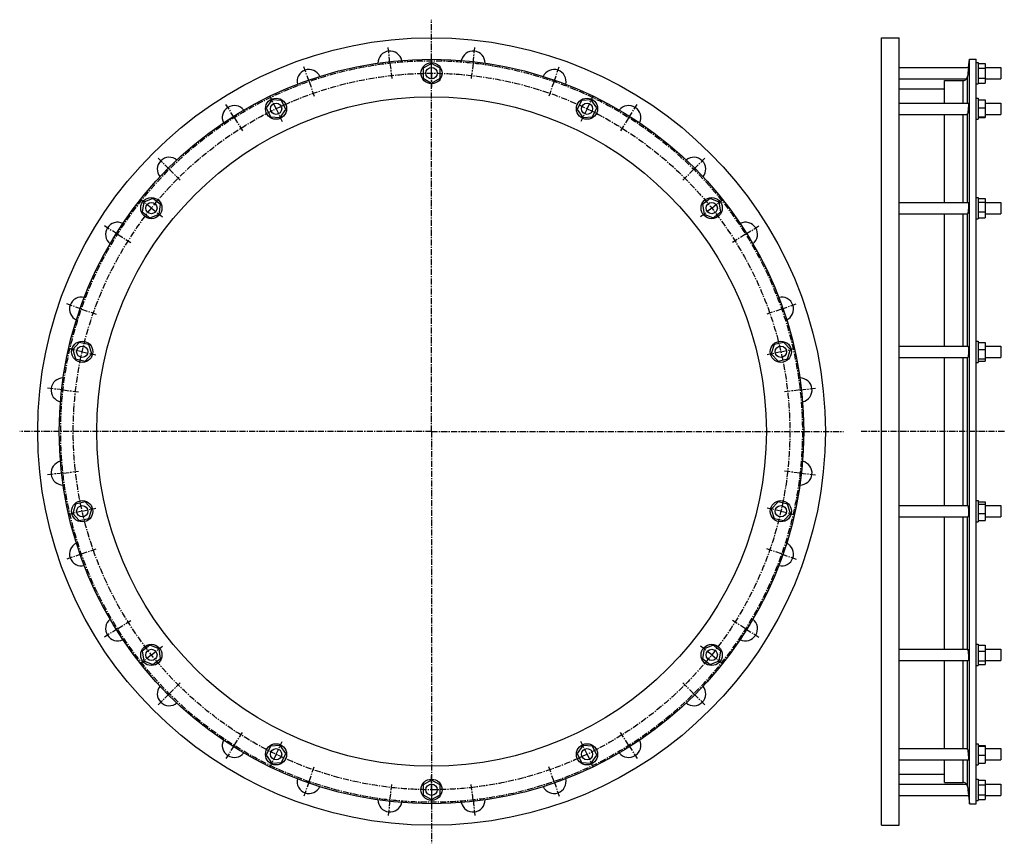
# Model space of a CAD drawing. Header units: millimetres. Extents: x -1178 to 216, y -429 to 737.
import ezdxf

# ---------------------------------------------------------------- set-up
doc = ezdxf.new("R2010")
doc.units = ezdxf.units.MM
doc.header["$LTSCALE"] = 23.1
doc.linetypes.add('CENTER', pattern=[0.6, 0.375, -0.075, 0.075, -0.075])
doc.layers.get('0').update_dxf_attribs({"linetype": 'CONTINUOUS'})
for name, color, linetype in [('AXES', 7, 'CONTINUOUS'), ('DEFAULT_1', 7, 'CENTER'), ('ROUNDS', 7, 'CONTINUOUS')]:
    doc.layers.add(name, color=color, linetype=linetype)

msp = doc.modelspace()

# ---------------------------------------------------------------- linework, layer by layer
at = {"color": 7, "linetype": 'Continuous'}
for p, q in [((42.2, -403.1), (42.2, 711.9)), ((42.2, 711.9), (67.2, 711.9)), ((67.2, -403.1), (67.2, 711.9)), ((-594.7, 675.5), (-606.7, 668.6)), ((-582.7, 668.6), (-594.7, 675.5)), ((166.7, -372.6), (166.7, 681.4)), ((166.7, 681.4), (176.2, 681.4)), ((176.2, -372.6), (176.2, 681.4)), ((176.2, 676.7), (179.2, 676.7)), ((179.2, 676.7), (179.2, 646.7)), ((179.2, 675.5), (189.2, 675.5)), ((189.2, 675.5), (189.2, 647.8)), ((-606.7, 668.6), (-606.7, 654.7)), ((-582.7, 654.7), (-582.7, 668.6)), ((179.2, 668.6), (189.2, 668.6)), ((-606.7, 654.7), (-594.7, 647.8)), ((-594.7, 647.8), (-582.7, 654.7)), ((131.7, 619.4), (131.7, 651.2)), ((176.2, 646.7), (179.2, 646.7)), ((179.2, 654.7), (189.2, 654.7)), ((179.2, 647.8), (189.2, 647.8)), ((67.2, 639.5), (131.7, 639.5)), ((-820.8, 623.9), (-828.6, 612.5)), ((-807, 622.9), (-820.8, 623.9)), ((-801, 610.4), (-807, 622.9)), ((-382.4, 622.9), (-388.4, 610.4)), ((-368.6, 623.9), (-382.4, 622.9)), ((-360.8, 612.5), (-368.6, 623.9)), ((176.2, 626.4), (179.2, 626.4)), ((179.2, 626.4), (179.2, 596.4)), ((179.2, 623.9), (189.2, 623.9)), ((189.2, 623.9), (189.2, 598.9)), ((-828.6, 612.5), (-822.6, 600)), ((-822.6, 600), (-808.8, 598.9)), ((-808.8, 598.9), (-801, 610.4)), ((-388.4, 610.4), (-380.6, 598.9)), ((-380.6, 598.9), (-366.8, 600)), ((-366.8, 600), (-360.8, 612.5)), ((131.7, 478.7), (131.7, 603.4)), ((179.2, 612.5), (189.2, 612.5)), ((179.2, 600), (189.2, 600)), ((176.2, 596.4), (179.2, 596.4)), ((179.2, 598.9), (189.2, 598.9)), ((-1002.1, 479.3), (-1004.2, 465.6)), ((-989.2, 484.4), (-1002.1, 479.3)), ((-978.4, 475.7), (-989.2, 484.4)), ((-980.4, 462), (-978.4, 475.7)), ((-200.2, 484.4), (-211, 475.7)), ((-211, 475.7), (-208.9, 462)), ((-187.3, 479.3), (-200.2, 484.4)), ((-185.2, 465.6), (-187.3, 479.3)), ((176.2, 485.7), (179.2, 485.7)), ((179.2, 485.7), (179.2, 455.7)), ((179.2, 484.4), (189.2, 484.4)), ((179.2, 479.3), (189.2, 479.3)), ((189.2, 484.4), (189.2, 457)), ((-1004.2, 465.6), (-993.3, 457)), ((-993.3, 457), (-980.4, 462)), ((-208.9, 462), (-196, 457)), ((-196, 457), (-185.2, 465.6)), ((131.7, 275.3), (131.7, 462.7)), ((179.2, 465.6), (189.2, 465.6)), ((176.2, 455.7), (179.2, 455.7)), ((179.2, 457), (189.2, 457)), ((-1093.3, 280.5), (-1102.7, 270.4)), ((-1079.8, 277.4), (-1093.3, 280.5)), ((-96.1, 280.5), (-109.6, 277.4)), ((-86.7, 270.4), (-96.1, 280.5)), ((176.2, 282.3), (179.2, 282.3)), ((179.2, 282.3), (179.2, 252.3)), ((179.2, 280.5), (189.2, 280.5)), ((189.2, 280.5), (189.2, 254)), ((-1102.7, 270.4), (-1098.7, 257.1)), ((-1075.7, 264.2), (-1079.8, 277.4)), ((-109.6, 277.4), (-113.7, 264.2)), ((-90.7, 257.1), (-86.7, 270.4)), ((179.2, 270.4), (189.2, 270.4)), ((-1098.7, 257.1), (-1085.1, 254)), ((-1085.1, 254), (-1075.7, 264.2)), ((-113.7, 264.2), (-104.2, 254)), ((-104.2, 254), (-90.7, 257.1)), ((131.7, 49.5), (131.7, 259.3)), ((176.2, 252.3), (179.2, 252.3)), ((179.2, 257.1), (189.2, 257.1)), ((179.2, 254), (189.2, 254)), ((176.2, 56.5), (179.2, 56.5)), ((179.2, 56.5), (179.2, 26.5)), ((-1098.7, 51.7), (-1102.7, 38.5)), ((-1085.1, 54.8), (-1098.7, 51.7)), ((-1075.7, 44.6), (-1085.1, 54.8)), ((-1079.8, 31.4), (-1075.7, 44.6)), ((-104.2, 54.8), (-113.7, 44.6)), ((-113.7, 44.6), (-109.6, 31.4)), ((-90.7, 51.7), (-104.2, 54.8)), ((-86.7, 38.5), (-90.7, 51.7)), ((179.2, 54.8), (189.2, 54.8)), ((179.2, 51.7), (189.2, 51.7)), ((189.2, 54.8), (189.2, 28.3)), ((-1102.7, 38.5), (-1093.3, 28.3)), ((-1093.3, 28.3), (-1079.8, 31.4)), ((-109.6, 31.4), (-96.1, 28.3)), ((-96.1, 28.3), (-86.7, 38.5)), ((131.7, -153.9), (131.7, 33.5)), ((179.2, 38.5), (189.2, 38.5)), ((179.2, 28.3), (189.2, 28.3)), ((176.2, 26.5), (179.2, 26.5)), ((-993.3, -148.2), (-1004.2, -156.8)), ((-980.4, -153.2), (-993.3, -148.2)), ((-978.4, -166.9), (-980.4, -153.2)), ((-208.9, -153.2), (-211, -166.9)), ((-196, -148.2), (-208.9, -153.2)), ((-185.2, -156.8), (-196, -148.2)), ((176.2, -146.9), (179.2, -146.9)), ((179.2, -146.9), (179.2, -176.9)), ((179.2, -148.2), (189.2, -148.2)), ((189.2, -148.2), (189.2, -175.6)), ((-1004.2, -156.8), (-1002.1, -170.5)), ((-989.2, -175.6), (-978.4, -166.9)), ((-211, -166.9), (-200.2, -175.6)), ((-187.3, -170.5), (-185.2, -156.8)), ((179.2, -156.8), (189.2, -156.8)), ((-1002.1, -170.5), (-989.2, -175.6)), ((-200.2, -175.6), (-187.3, -170.5)), ((131.7, -294.6), (131.7, -169.9)), ((176.2, -176.9), (179.2, -176.9)), ((179.2, -170.5), (189.2, -170.5)), ((179.2, -175.6), (189.2, -175.6)), ((-822.6, -291.2), (-828.6, -303.6)), ((-808.8, -290.1), (-822.6, -291.2)), ((-801, -301.6), (-808.8, -290.1)), ((-380.6, -290.1), (-388.4, -301.6)), ((-366.8, -291.2), (-380.6, -290.1)), ((-360.8, -303.6), (-366.8, -291.2)), ((176.2, -287.6), (179.2, -287.6)), ((179.2, -287.6), (179.2, -317.6)), ((179.2, -290.1), (189.2, -290.1)), ((179.2, -291.2), (189.2, -291.2)), ((189.2, -290.1), (189.2, -315.1)), ((-828.6, -303.6), (-820.8, -315.1)), ((-807, -314.1), (-801, -301.6)), ((-388.4, -301.6), (-382.4, -314.1)), ((-368.6, -315.1), (-360.8, -303.6)), ((179.2, -303.6), (189.2, -303.6)), ((-820.8, -315.1), (-807, -314.1)), ((-382.4, -314.1), (-368.6, -315.1)), ((131.7, -342.4), (131.7, -310.6)), ((176.2, -317.6), (179.2, -317.6)), ((179.2, -315.1), (189.2, -315.1)), ((67.2, -330.7), (131.7, -330.7)), ((-594.7, -339), (-606.7, -345.9)), ((-606.7, -345.9), (-606.7, -359.8)), ((-582.7, -345.9), (-594.7, -339)), ((-582.7, -359.8), (-582.7, -345.9)), ((176.2, -337.8), (179.2, -337.8)), ((179.2, -337.8), (179.2, -367.8)), ((179.2, -339), (189.2, -339)), ((179.2, -345.9), (189.2, -345.9)), ((189.2, -339), (189.2, -366.7)), ((-606.7, -359.8), (-594.7, -366.7)), ((-594.7, -366.7), (-582.7, -359.8)), ((179.2, -359.8), (189.2, -359.8)), ((166.7, -372.6), (176.2, -372.6)), ((176.2, -367.8), (179.2, -367.8)), ((179.2, -366.7), (189.2, -366.7)), ((42.2, -403.1), (67.2, -403.1))]:
    msp.add_line(p, q, dxfattribs=at)
for centre, radius in [((-594.7, 154.4), 557.5), ((-594.7, 154.4), 527), ((-594.7, 661.7), 15), ((-594.7, 154.4), 474), ((-814.8, 611.4), 15), ((-374.6, 611.4), 15), ((-991.3, 470.7), 15), ((-198.1, 470.7), 15), ((-1089.2, 267.3), 15), ((-100.2, 267.3), 15), ((-1089.2, 41.5), 15), ((-100.2, 41.5), 15), ((-991.3, -161.9), 15), ((-198.1, -161.9), 15), ((-814.8, -302.6), 15), ((-374.6, -302.6), 15), ((-594.7, -352.8), 15)]:
    msp.add_circle(centre, radius, dxfattribs=at)
at = {"layer": 'AXES', "color": 7, "linetype": 'CENTER'}
for p, q in [((-594.7, 154.4), (-594.7, 737.4)), ((-653.5, 676.1), (-655.9, 698)), ((-535.9, 676.1), (-533.5, 698)), ((-768.1, 650), (-775.4, 670.7)), ((-653.5, 676.1), (-651, 654.2)), ((-535.9, 676.1), (-538.4, 654.2)), ((-421.3, 650), (-414, 670.7)), ((-768.1, 650), (-760.8, 629.2)), ((-421.3, 650), (-428.6, 629.2)), ((-874, 598.9), (-885.7, 617.6)), ((-315.4, 598.9), (-303.7, 617.6)), ((-874, 598.9), (-862.3, 580.3)), ((-315.4, 598.9), (-327.1, 580.3)), ((-965.9, 525.6), (-981.5, 541.2)), ((-223.5, 525.6), (-207.9, 541.2)), ((-965.9, 525.6), (-950.4, 510.1)), ((-223.5, 525.6), (-239, 510.1)), ((-1039.2, 433.7), (-1057.9, 445.4)), ((-1039.2, 433.7), (-1020.6, 422)), ((-150.2, 433.7), (-168.8, 422)), ((-150.2, 433.7), (-131.5, 445.4)), ((-1090.2, 327.8), (-1111, 335.1)), ((-99.2, 327.8), (-78.4, 335.1)), ((-1090.2, 327.8), (-1069.5, 320.5)), ((-99.2, 327.8), (-119.9, 320.5)), ((-1116.4, 213.2), (-1138.3, 215.7)), ((-1116.4, 213.2), (-1094.5, 210.7)), ((-73, 213.2), (-94.9, 210.7)), ((-73, 213.2), (-51.1, 215.7)), ((-594.7, 154.4), (-1177.7, 154.4)), ((-594.7, 154.4), (-594.7, -428.6)), ((-594.7, 154.4), (-11.7, 154.4)), ((216.2, 154.4), (12, 154.4)), ((-1116.4, 95.6), (-1094.5, 98.1)), ((-73, 95.6), (-94.9, 98.1)), ((-1116.4, 95.6), (-1138.3, 93.2)), ((-73, 95.6), (-51.1, 93.2)), ((-1090.2, -19), (-1069.5, -11.7)), ((-99.2, -19), (-119.9, -11.7)), ((-1090.2, -19), (-1111, -26.3)), ((-99.2, -19), (-78.4, -26.3)), ((-1039.2, -124.9), (-1057.9, -136.6)), ((-1039.2, -124.9), (-1020.6, -113.2)), ((-150.2, -124.9), (-168.8, -113.2)), ((-150.2, -124.9), (-131.5, -136.6)), ((-965.9, -216.8), (-950.4, -201.3)), ((-223.5, -216.8), (-239, -201.3)), ((-965.9, -216.8), (-981.5, -232.4)), ((-223.5, -216.8), (-207.9, -232.4)), ((-874, -290.1), (-862.3, -271.5)), ((-315.4, -290.1), (-327.1, -271.5)), ((-874, -290.1), (-885.7, -308.7)), ((-315.4, -290.1), (-303.7, -308.7)), ((-768.1, -341.1), (-760.8, -320.4)), ((-421.3, -341.1), (-428.6, -320.4)), ((-768.1, -341.1), (-775.4, -361.9)), ((-653.5, -367.3), (-651, -345.4)), ((-535.9, -367.3), (-538.4, -345.4)), ((-421.3, -341.1), (-414, -361.9)), ((-653.5, -367.3), (-655.9, -389.1)), ((-535.9, -367.3), (-533.5, -389.1))]:
    msp.add_line(p, q, dxfattribs=at)
at = {"layer": 'AXES', "color": 7, "linetype": 'Continuous'}
for p, q in [((67.2, 669.7), (165.5, 669.7)), ((165.5, 669.7), (164.7, 661.7)), ((165.5, 669.7), (166.7, 681.4)), ((189.2, 669.7), (211.2, 669.7)), ((211.2, 669.7), (211.2, 653.7)), ((164.9, 664), (164.2, 657.1)), ((165.1, 666.1), (165.1, 665.4)), ((67.2, 653.7), (162.8, 653.7)), ((189.2, 653.7), (211.2, 653.7)), ((67.2, 619.4), (165.4, 619.4)), ((189.2, 619.4), (211.2, 619.4)), ((211.2, 619.4), (211.2, 603.4)), ((67.2, 603.4), (163.3, 603.4)), ((189.2, 603.4), (211.2, 603.4)), ((67.2, 478.7), (165.2, 478.7)), ((189.2, 478.7), (211.2, 478.7)), ((211.2, 478.7), (211.2, 462.7)), ((67.2, 462.7), (164.2, 462.7)), ((164.2, 462.7), (164.2, 462.7)), ((189.2, 462.7), (211.2, 462.7)), ((67.2, 275.3), (164.9, 275.3)), ((189.2, 275.3), (211.2, 275.3)), ((211.2, 275.3), (211.2, 259.3)), ((67.2, 259.3), (164.5, 259.3)), ((189.2, 259.3), (211.2, 259.3)), ((67.2, 49.5), (164.5, 49.5)), ((189.2, 49.5), (211.2, 49.5)), ((211.2, 49.5), (211.2, 33.5)), ((67.2, 33.5), (164.9, 33.5)), ((189.2, 33.5), (211.2, 33.5)), ((67.2, -153.9), (164.2, -153.9)), ((164.2, -153.9), (164.2, -153.9)), ((189.2, -153.9), (211.2, -153.9)), ((211.2, -153.9), (211.2, -169.9)), ((67.2, -169.9), (165.2, -169.9)), ((189.2, -169.9), (211.2, -169.9)), ((67.2, -294.6), (163.3, -294.6)), ((189.2, -294.6), (211.2, -294.6)), ((211.2, -294.6), (211.2, -310.6)), ((67.2, -310.6), (165.4, -310.6)), ((189.2, -310.6), (211.2, -310.6)), ((67.2, -344.8), (162.8, -344.8)), ((164.2, -348.2), (164.5, -350.8)), ((164.2, -348.2), (164.8, -354.4)), ((189.2, -344.8), (211.2, -344.8)), ((211.2, -344.8), (211.2, -360.8)), ((67.2, -360.8), (165.5, -360.8)), ((164.7, -352.8), (165.5, -360.8)), ((165.1, -356.6), (165.1, -357.3)), ((165.5, -360.8), (166.7, -372.6)), ((189.2, -360.8), (211.2, -360.8))]:
    msp.add_line(p, q, dxfattribs=at)
at = {"layer": 'AXES', "color": 9, "linetype": 'Continuous'}
for p, q in [((164.2, 619.4), (164.2, 657.1)), ((164.2, 478.7), (164.2, 604.4)), ((164.2, 275.3), (164.2, 462.7)), ((164.2, 49.5), (164.2, 259.3)), ((164.2, -153.9), (164.2, 33.5)), ((164.2, -295.6), (164.2, -169.9)), ((164.2, -348.2), (164.2, -310.6))]:
    msp.add_line(p, q, dxfattribs=at)
at = {"layer": 'AXES', "color": 7, "linetype": 'CENTER'}
msp.add_circle((-594.7, 154.4), 525, dxfattribs=at)
at = {"layer": 'AXES', "color": 7, "linetype": 'Continuous'}
for centre in [(-594.7, 661.7), (-814.8, 611.4), (-374.6, 611.4), (-991.3, 470.7), (-198.1, 470.7), (-1089.2, 267.3), (-100.2, 267.3), (-1089.2, 41.5), (-100.2, 41.5), (-991.3, -161.9), (-198.1, -161.9), (-814.8, -302.6), (-374.6, -302.6), (-594.7, -352.8)]:
    msp.add_circle(centre, 8, dxfattribs=at)
for centre, radius, start, end in [((-653.5, 676.1), 17, 12.188, 180.8622), ((-535.9, 676.1), 17, 359.1422, 167.8165), ((-768.1, 650), 17, 24.9575, 193.7846), ((-421.3, 650), 17, 346.2197, 155.0475), ((158, 657.7), 6.22, 319.6936, 354.2471), ((157.9, 657.7), 6.36, 270.3581, 320.1645), ((-874, 598.9), 17, 37.6735, 206.5836), ((-315.4, 598.9), 17, 333.421, 142.331), ((-965.9, 525.6), 17, 50.5135, 219.2588), ((-223.5, 525.6), 17, 320.7465, 129.4909), ((-1039.2, 433.7), 17, 63.4771, 232.1787), ((-150.2, 433.7), 17, 307.8257, 116.5273), ((-1090.2, 327.8), 17, 76.5493, 245.1834), ((-99.2, 327.8), 17, 294.821, 103.4562), ((-1116.4, 213.2), 17, 89.1824, 258.0647), ((-73, 213.2), 17, 281.9397, 90.8224), ((-1116.4, 95.6), 17, 101.9397, 270.8224), ((-73, 95.6), 17, 269.1824, 78.0647), ((-1090.2, -19), 17, 114.821, 283.4562), ((-99.2, -19), 17, 256.5493, 65.1834), ((-1039.2, -124.9), 17, 127.8257, 296.5273), ((-150.2, -124.9), 17, 243.4771, 52.1787), ((-965.9, -216.8), 17, 140.7465, 309.4909), ((-223.5, -216.8), 17, 230.5135, 39.2588), ((-874, -290.1), 17, 153.421, 322.331), ((-315.4, -290.1), 17, 217.6735, 26.5836), ((-768.1, -341.1), 17, 166.2197, 335.0475), ((-421.3, -341.1), 17, 204.9575, 13.7846), ((157.9, -348.9), 6.36, 39.8355, 89.6419), ((158, -348.9), 6.22, 5.7568, 40.3027), ((-653.5, -367.3), 17, 179.1422, 347.8165), ((-535.9, -367.3), 17, 192.188, 0.8622)]:
    msp.add_arc(centre, radius, start, end, dxfattribs=at)
for points, knots in [([(165.4, 619.4), (165.4, 619.4), (165.4, 619.4), (165.4, 619.4), (165.4, 619.3), (165.5, 619.3), (165.5, 619.1), (165.5, 618.8), (165.5, 618.4), (165.5, 617.8), (165.4, 617.2), (165.4, 616.5), (165.4, 615.7), (165.3, 614.8), (165.2, 613.5), (165.1, 611.9), (164.9, 609.9), (164.8, 608.6), (164.7, 608)], [0, 0, 0, 0, 0.002234, 0.004134, 0.00666, 0.013677, 0.023359, 0.050664, 0.088254, 0.135556, 0.191823, 0.25615, 0.327502, 0.40473, 0.486597, 0.658971, 0.833749, 1, 1, 1, 1]), ([(163.3, 603.4), (163.4, 603.4), (163.6, 603.5), (163.9, 603.7), (164.1, 604), (164.2, 604.3), (164.2, 604.4)], [0, 0, 0, 0, 0.192294, 0.413622, 0.678047, 1, 1, 1, 1]), ([(164.7, 608), (164.6, 607.3), (164.5, 606.3), (164.3, 605.2), (164.3, 604.7), (164.2, 604.4)], [0, 0, 0, 0, 0.57161, 0.806545, 1, 1, 1, 1]), ([(165.2, 478.7), (165.2, 478.7), (165.2, 478.7), (165.2, 478.6), (165.3, 478.6), (165.3, 478.5), (165.3, 478.3), (165.4, 478.1), (165.4, 477.8), (165.4, 477.5), (165.5, 477.1), (165.5, 476.4), (165.5, 475.4), (165.5, 474.4), (165.4, 473.3), (165.4, 472.1), (165.3, 470.5), (165.2, 468.5), (165, 466.4), (164.8, 465), (164.7, 464.4)], [0, 0, 0, 0, 0.003621, 0.006191, 0.009433, 0.018117, 0.029853, 0.044656, 0.06248, 0.083241, 0.106833, 0.161965, 0.226608, 0.299239, 0.378127, 0.461387, 0.547033, 0.717341, 0.87312, 1, 1, 1, 1]), ([(164.7, 464.4), (164.6, 464.2), (164.6, 463.9), (164.5, 463.5), (164.4, 463.2), (164.4, 463), (164.3, 462.9), (164.3, 462.8), (164.2, 462.7), (164.2, 462.7)], [0, 0, 0, 0, 0.386778, 0.547447, 0.685152, 0.799266, 0.889451, 0.955874, 1, 1, 1, 1]), ([(164.9, 275.3), (164.9, 275.3), (164.9, 275.3), (164.9, 275.3), (165, 275.2), (165, 275.1), (165.1, 275), (165.1, 274.7), (165.2, 274.5), (165.2, 274.1), (165.3, 273.7), (165.4, 273.1), (165.4, 272.1), (165.5, 270.9), (165.5, 269.6), (165.5, 267.7), (165.4, 265.8), (165.3, 263.9), (165.2, 262.7), (165.1, 261.6), (165, 260.7), (164.9, 260.1), (164.8, 259.7), (164.7, 259.5), (164.7, 259.5)], [0, 0, 0, 0, 0.002261, 0.004931, 0.008286, 0.012466, 0.023522, 0.038317, 0.056844, 0.079012, 0.104671, 0.133635, 0.200552, 0.277632, 0.362356, 0.451919, 0.633576, 0.719649, 0.798731, 0.868267, 0.926053, 0.970338, 0.987036, 1, 1, 1, 1]), ([(164.7, 259.5), (164.7, 259.5), (164.6, 259.4), (164.6, 259.3), (164.5, 259.3), (164.5, 259.3)], [0, 0, 0, 0, 0.354605, 0.632467, 1, 1, 1, 1]), ([(164.5, 49.5), (164.5, 49.5), (164.6, 49.5), (164.6, 49.4), (164.7, 49.4), (164.7, 49.3)], [0, 0, 0, 0, 0.367533, 0.645395, 1, 1, 1, 1]), ([(164.7, 49.3), (164.7, 49.3), (164.8, 49.1), (164.9, 48.7), (165, 48.1), (165.1, 47.2), (165.2, 46.1), (165.3, 44.9), (165.4, 43), (165.5, 41.1), (165.5, 39.2), (165.5, 37.9), (165.4, 36.7), (165.4, 35.8), (165.3, 35.1), (165.2, 34.7), (165.2, 34.4), (165.1, 34.1), (165.1, 33.9), (165, 33.7), (165, 33.6), (164.9, 33.6), (164.9, 33.5), (164.9, 33.5), (164.9, 33.5)], [0, 0, 0, 0, 0.012964, 0.029662, 0.073947, 0.131733, 0.201269, 0.280352, 0.366425, 0.548081, 0.637645, 0.722369, 0.799449, 0.866365, 0.895329, 0.920989, 0.943156, 0.961683, 0.976478, 0.987534, 0.991714, 0.995069, 0.997739, 1, 1, 1, 1]), ([(164.2, -153.9), (164.2, -153.9), (164.3, -153.9), (164.3, -154), (164.4, -154.2), (164.4, -154.4), (164.5, -154.6), (164.6, -155), (164.6, -155.4), (164.7, -155.6)], [0, 0, 0, 0, 0.044126, 0.110549, 0.200734, 0.314848, 0.452553, 0.613222, 1, 1, 1, 1]), ([(164.7, -155.6), (164.8, -156.2), (165, -157.5), (165.2, -159.7), (165.3, -161.7), (165.4, -163.3), (165.4, -164.5), (165.5, -165.6), (165.5, -166.6), (165.5, -167.5), (165.5, -168.2), (165.4, -168.7), (165.4, -169), (165.4, -169.3), (165.3, -169.5), (165.3, -169.6), (165.3, -169.7), (165.2, -169.8), (165.2, -169.8), (165.2, -169.9), (165.2, -169.9)], [0, 0, 0, 0, 0.12688, 0.282659, 0.452968, 0.538613, 0.621873, 0.700761, 0.773392, 0.838036, 0.893167, 0.916759, 0.93752, 0.955344, 0.970147, 0.981883, 0.990567, 0.993809, 0.996379, 1, 1, 1, 1]), ([(164.2, -295.6), (164.2, -295.5), (164.1, -295.2), (163.9, -294.9), (163.6, -294.7), (163.4, -294.6), (163.3, -294.6)], [0, 0, 0, 0, 0.321954, 0.586378, 0.807706, 1, 1, 1, 1]), ([(164.2, -295.6), (164.3, -295.8), (164.3, -296.3), (164.5, -297.5), (164.6, -298.5), (164.7, -299.1)], [0, 0, 0, 0, 0.193455, 0.42839, 1, 1, 1, 1]), ([(164.7, -299.1), (164.8, -299.8), (164.9, -301.1), (165.1, -303), (165.2, -304.7), (165.3, -305.9), (165.4, -306.8), (165.4, -307.6), (165.4, -308.4), (165.5, -309), (165.5, -309.6), (165.5, -310), (165.5, -310.3), (165.5, -310.5), (165.4, -310.5), (165.4, -310.6), (165.4, -310.6), (165.4, -310.6), (165.4, -310.6)], [0, 0, 0, 0, 0.166251, 0.341029, 0.513403, 0.59527, 0.672498, 0.74385, 0.808178, 0.864444, 0.911747, 0.949336, 0.976641, 0.986323, 0.99334, 0.995866, 0.997766, 1, 1, 1, 1])]:
    msp.add_open_spline(points, degree=3, knots=knots, dxfattribs=at)
at = {"layer": 'DEFAULT_1', "color": 7, "linetype": 'CENTER'}
for p, q in [((-594.7, 661.7), (-594.7, 681.7)), ((-594.7, 661.7), (-594.7, 641.7)), ((-814.8, 611.4), (-823.5, 629.4)), ((-374.6, 611.4), (-365.9, 629.4)), ((-814.8, 611.4), (-806.1, 593.4)), ((-374.6, 611.4), (-383.3, 593.4)), ((-991.3, 470.7), (-1006.9, 483.1)), ((-198.1, 470.7), (-182.5, 483.1)), ((-991.3, 470.7), (-975.6, 458.2)), ((-198.1, 470.7), (-213.7, 458.2)), ((-1089.2, 267.3), (-1108.7, 271.7)), ((-1089.2, 267.3), (-1069.7, 262.8)), ((-100.2, 267.3), (-119.7, 262.8)), ((-100.2, 267.3), (-80.7, 271.7)), ((-1089.2, 41.5), (-1069.7, 46)), ((-100.2, 41.5), (-119.7, 46)), ((-1089.2, 41.5), (-1108.7, 37.1)), ((-100.2, 41.5), (-80.7, 37.1)), ((-991.3, -161.9), (-975.6, -149.4)), ((-198.1, -161.9), (-213.7, -149.4)), ((-991.3, -161.9), (-1006.9, -174.3)), ((-198.1, -161.9), (-182.5, -174.3)), ((-814.8, -302.6), (-806.1, -284.6)), ((-374.6, -302.6), (-383.3, -284.6)), ((-814.8, -302.6), (-823.5, -320.6)), ((-374.6, -302.6), (-365.9, -320.6)), ((-594.7, -352.8), (-594.7, -332.8)), ((-594.7, -352.8), (-594.7, -372.8))]:
    msp.add_line(p, q, dxfattribs=at)
msp.add_circle((-594.7, 154.4), 507.2, dxfattribs=at)
at = {"layer": 'ROUNDS', "color": 7, "linetype": 'Continuous'}
for p, q in [((131.7, 651.2), (157.9, 651.4)), ((131.7, -342.4), (157.9, -342.6))]:
    msp.add_line(p, q, dxfattribs=at)
at = {"layer": 'ROUNDS', "color": 9, "linetype": 'Continuous'}
for p, q in [((157.9, 619.4), (157.9, 651.4)), ((157.9, 478.7), (157.9, 603.4)), ((157.9, 275.3), (157.9, 462.7)), ((157.9, 49.5), (157.9, 259.3)), ((157.9, -153.9), (157.9, 33.5)), ((157.9, -294.6), (157.9, -169.9)), ((157.9, -342.6), (157.9, -310.6))]:
    msp.add_line(p, q, dxfattribs=at)

doc.saveas('drawing.dxf')
